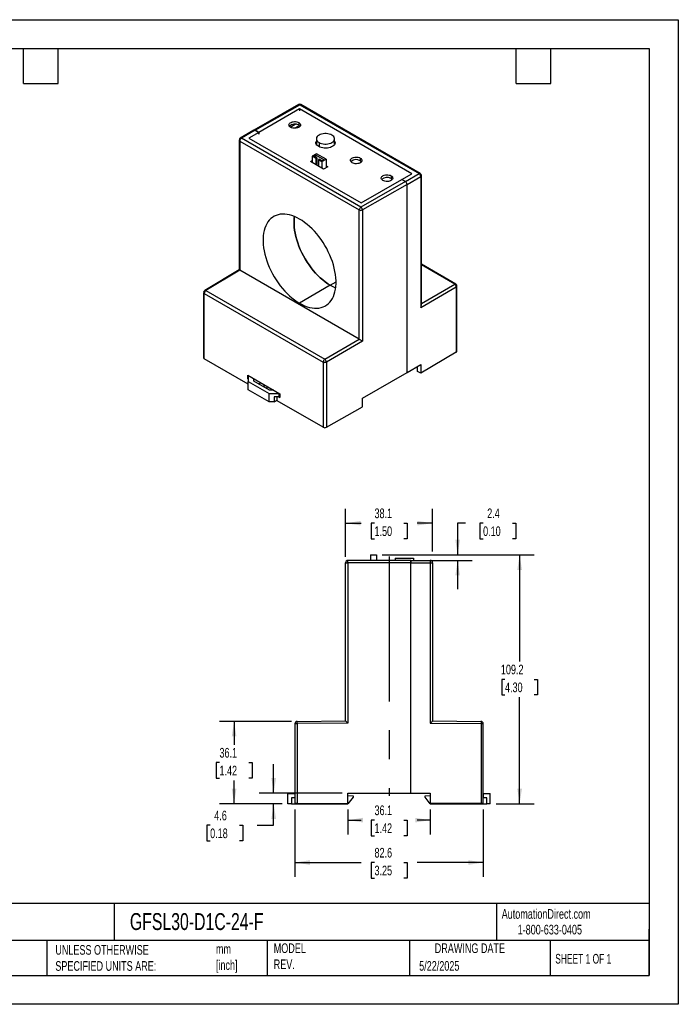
# Model space of a CAD drawing. Header units: millimetres. Extents: x 0 to 1397, y 0 to 1080.
# Tile 2 of 2: x 675 to 1397, y 0 to 1080. Entities that reach past the tile are written whole.
import ezdxf

# ---------------------------------------------------------------- set-up
doc = ezdxf.new("R2010")
doc.units = ezdxf.units.MM
doc.header["$LTSCALE"] = 5
doc.linetypes.add('CENTERX2', pattern=[20.32, 12.7, -2.54, 2.54, -2.54])
doc.layers.add('CENTER', color=40, linetype='CENTERX2')
doc.layers.add('DIMENSIONS', color=140, linetype='Continuous', lineweight=25)
doc.layers.add('TEXT', color=140, linetype='Continuous', lineweight=25)
doc.styles.add('SLDTEXTSTYLE0', font='TXT', dxfattribs={"width": 0.7})
doc.styles.add('SLDTEXTSTYLE1', font='TXT', dxfattribs={"width": 0.65})
doc.dimstyles.new('SLDDIMSTYLE0', dxfattribs={"dimtxt": 10.790039, "dimasz": 16.51, "dimexe": 0, "dimexo": 0.0625, "dimgap": 2.69751, "dimtad": 0, "dimtih": 1, "dimtoh": 1, "dimdec": 1, "dimlfac": 0.4, "dimrnd": 1e-09, "dimzin": 12, "dimdsep": 46, "dimtxsty": 'SLDTEXTSTYLE0', "dimsah": 1, "dimcen": 0.09, "dimadec": 0, "dimazin": 3, "dimtfac": 1, "dimtdec": 1, "dimtofl": 0, "dimtmove": 0, "dimatfit": 3, "dimfxl": 0, "dimfrac": 2, "dimtolj": 1, "dimtzin": 12, "dimarcsym": 0})
doc.dimstyles.new('SLDDIMSTYLE3', dxfattribs={"dimtxt": 10.790039, "dimasz": 16.51, "dimexe": 0, "dimexo": 0.0625, "dimgap": 2.69751, "dimtad": 0, "dimtih": 1, "dimtoh": 1, "dimdec": 1, "dimlfac": 0.4, "dimrnd": 1e-09, "dimzin": 12, "dimdsep": 46, "dimtxsty": 'SLDTEXTSTYLE0', "dimsah": 1, "dimcen": 0.09, "dimadec": 0, "dimazin": 3, "dimtfac": 1, "dimtdec": 1, "dimtmove": 0, "dimatfit": 0, "dimfxl": 0, "dimfrac": 2, "dimtolj": 1, "dimtzin": 12, "dimarcsym": 0})

# ---------------------------------------------------------------- blocks, each defined once
blk = doc.blocks.new('_D_7')
at = {"layer": 'DIMENSIONS'}
for p, q in [((976.9, 213.7), (976.9, 139.6)), ((1183.3, 213.7), (1183.3, 139.6)), ((976.9, 155.5), (1049.5, 155.5)), ((1064.1, 155.5), (1060.5, 155.5)), ((1060.5, 155.5), (1060.5, 138.3)), ((1096.2, 155.5), (1099.8, 155.5)), ((1099.8, 155.5), (1099.8, 138.3)), ((1183.3, 155.5), (1110.8, 155.5)), ((1060.5, 138.3), (1064.1, 138.3)), ((1099.8, 138.3), (1096.2, 138.3))]:
    blk.add_line(p, q, dxfattribs=at)
for points in [[(976.9, 155.5), (993.4, 152.9), (993.4, 158)], [(1183.3, 155.5), (1166.8, 158), (1166.8, 152.9)]]:
    blk.add_solid(points, dxfattribs=at)
at = {"layer": 'DIMENSIONS', "char_height": 10.58, "attachment_point": 1, "style": 'SLDTEXTSTYLE0'}
for s, insert in [('82.6', (1064.1, 171.5)), ('3.25', (1064.1, 152))]:
    blk.add_mtext(s, dxfattribs=dict(at, insert=insert))
blk = doc.blocks.new('_D_8')
at = {"layer": 'DIMENSIONS'}
for p, q in [((953.6, 231.4), (953.6, 263.2)), ((1028.7, 231.4), (937.8, 231.4)), ((963, 219.8), (937.8, 219.8)), ((953.6, 196.3), (953.6, 219.8)), ((884, 196.3), (880.4, 196.3)), ((880.4, 196.3), (880.4, 179.1)), ((916, 196.3), (919.7, 196.3)), ((919.7, 196.3), (919.7, 179.1)), ((935.5, 196.3), (953.6, 196.3)), ((880.4, 179.1), (884, 179.1)), ((919.7, 179.1), (916, 179.1))]:
    blk.add_line(p, q, dxfattribs=at)
for points in [[(953.6, 231.4), (956.2, 248), (951.1, 248)], [(953.6, 219.8), (951.1, 203.3), (956.2, 203.3)]]:
    blk.add_solid(points, dxfattribs=at)
at = {"layer": 'DIMENSIONS', "char_height": 10.58, "attachment_point": 1, "style": 'SLDTEXTSTYLE0'}
for s, insert in [('4.6', (888.5, 212.3)), ('0.18', (884, 192.8))]:
    blk.add_mtext(s, dxfattribs=dict(at, insert=insert))
blk = doc.blocks.new('_D_9')
at = {"layer": 'DIMENSIONS'}
for p, q in [((973.1, 310.2), (894.4, 310.2)), ((910.2, 310.2), (910.2, 284.6)), ((894.2, 265), (890.6, 265)), ((890.6, 265), (890.6, 247.9)), ((926.3, 265), (929.9, 265)), ((929.9, 265), (929.9, 247.9)), ((890.6, 247.9), (894.2, 247.9)), ((910.2, 219.8), (910.2, 245.5)), ((929.9, 247.9), (926.3, 247.9)), ((963, 219.8), (894.4, 219.8))]:
    blk.add_line(p, q, dxfattribs=at)
for points in [[(910.2, 310.2), (907.7, 293.7), (912.8, 293.7)], [(910.2, 219.8), (912.8, 236.3), (907.7, 236.3)]]:
    blk.add_solid(points, dxfattribs=at)
at = {"layer": 'DIMENSIONS', "char_height": 10.58, "attachment_point": 1, "style": 'SLDTEXTSTYLE0'}
for s, insert in [('36.1', (894.2, 281.1)), ('1.42', (894.2, 261.5))]:
    blk.add_mtext(s, dxfattribs=dict(at, insert=insert))
blk = doc.blocks.new('_D_10')
at = {"layer": 'DIMENSIONS'}
for p, q in [((1072.5, 492.8), (1239, 492.8)), ((1223.1, 492.8), (1223.1, 375.9)), ((1207.1, 356.3), (1203.5, 356.3)), ((1203.5, 356.3), (1203.5, 339.2)), ((1239.2, 356.3), (1242.8, 356.3)), ((1242.8, 356.3), (1242.8, 339.2)), ((1203.5, 339.2), (1207.1, 339.2)), ((1223.1, 219.9), (1223.1, 336.8)), ((1242.8, 339.2), (1239.2, 339.2)), ((1197.3, 219.9), (1239, 219.9))]:
    blk.add_line(p, q, dxfattribs=at)
for points in [[(1223.1, 492.8), (1220.6, 476.3), (1225.7, 476.3)], [(1223.1, 219.9), (1225.7, 236.4), (1220.6, 236.4)]]:
    blk.add_solid(points, dxfattribs=at)
at = {"layer": 'DIMENSIONS', "char_height": 10.58, "attachment_point": 1, "style": 'SLDTEXTSTYLE0'}
for s, insert in [('109.2', (1202.6, 372.4)), ('4.30', (1207.1, 352.8))]:
    blk.add_mtext(s, dxfattribs=dict(at, insert=insert))
blk = doc.blocks.new('_D_11')
at = {"layer": 'DIMENSIONS'}
for p, q in [((1163.7, 527.5), (1155.2, 527.5)), ((1155.2, 527.5), (1155.2, 492.8)), ((1183.1, 527.5), (1179.5, 527.5)), ((1179.5, 527.5), (1179.5, 510.4)), ((1215.2, 527.5), (1218.8, 527.5)), ((1218.8, 527.5), (1218.8, 510.4)), ((1179.5, 510.4), (1183.1, 510.4)), ((1218.8, 510.4), (1215.2, 510.4)), ((1072.5, 492.8), (1171.1, 492.8)), ((1125.8, 486.7), (1171.1, 486.7)), ((1155.2, 486.7), (1155.2, 455))]:
    blk.add_line(p, q, dxfattribs=at)
for points in [[(1155.2, 492.8), (1157.7, 509.3), (1152.7, 509.3)], [(1155.2, 486.7), (1152.7, 470.2), (1157.7, 470.2)]]:
    blk.add_solid(points, dxfattribs=at)
at = {"layer": 'DIMENSIONS', "char_height": 10.58, "attachment_point": 1, "style": 'SLDTEXTSTYLE0'}
for s, insert in [('2.4', (1187.6, 543.6)), ('0.10', (1183.1, 524))]:
    blk.add_mtext(s, dxfattribs=dict(at, insert=insert))
blk = doc.blocks.new('_D_12')
at = {"layer": 'DIMENSIONS'}
for p, q in [((1035, 213.7), (1035, 186.1)), ((1125.2, 213.7), (1125.2, 186.1)), ((1035, 201.9), (1049.5, 201.9)), ((1064.1, 201.9), (1060.5, 201.9)), ((1060.5, 201.9), (1060.5, 184.8)), ((1096.2, 201.9), (1099.8, 201.9)), ((1099.8, 201.9), (1099.8, 184.8)), ((1125.2, 201.9), (1110.8, 201.9)), ((1060.5, 184.8), (1064.1, 184.8)), ((1099.8, 184.8), (1096.2, 184.8))]:
    blk.add_line(p, q, dxfattribs=at)
for points in [[(1035, 201.9), (1051.5, 199.4), (1051.5, 204.5)], [(1125.2, 201.9), (1108.7, 204.5), (1108.7, 199.4)]]:
    blk.add_solid(points, dxfattribs=at)
at = {"layer": 'DIMENSIONS', "char_height": 10.58, "attachment_point": 1, "style": 'SLDTEXTSTYLE0'}
for s, insert in [('36.1', (1064.1, 218)), ('1.42', (1064.1, 198.4))]:
    blk.add_mtext(s, dxfattribs=dict(at, insert=insert))
blk = doc.blocks.new('_D_13')
at = {"layer": 'DIMENSIONS'}
for p, q in [((1032.5, 490.6), (1032.5, 543.4)), ((1127.7, 496.6), (1127.7, 543.4)), ((1032.5, 527.5), (1049.5, 527.5)), ((1064.1, 527.5), (1060.5, 527.5)), ((1060.5, 527.5), (1060.5, 510.4)), ((1096.2, 527.5), (1099.8, 527.5)), ((1099.8, 527.5), (1099.8, 510.4)), ((1127.7, 527.5), (1110.8, 527.5)), ((1060.5, 510.4), (1064.1, 510.4)), ((1099.8, 510.4), (1096.2, 510.4))]:
    blk.add_line(p, q, dxfattribs=at)
for points in [[(1032.5, 527.5), (1049, 525), (1049, 530)], [(1127.7, 527.5), (1111.2, 530), (1111.2, 525)]]:
    blk.add_solid(points, dxfattribs=at)
at = {"layer": 'DIMENSIONS', "char_height": 10.58, "attachment_point": 1, "style": 'SLDTEXTSTYLE0'}
for s, insert in [('38.1', (1064.1, 543.6)), ('1.50', (1064.1, 524))]:
    blk.add_mtext(s, dxfattribs=dict(at, insert=insert))

msp = doc.modelspace()

# ---------------------------------------------------------------- linework, layer by layer
at = {"color": 7, "linetype": 'Continuous'}
for p, q in [((0.01, 1079.51), (1397.01, 1079.51)), ((1397.01, 1079.51), (1397.01, 0.01)), ((1397.01, 0.01), (0.01, 0.01))]:
    msp.add_line(p, q, dxfattribs=at)
for p, q in [((980.98, 986.44), (931.98, 958.4)), ((933.24, 958.28), (982.2, 986.3)), ((982.2, 986.3), (1113.02, 910.78)), ((1114.27, 910.9), (983.45, 986.42)), ((981.99, 981.73), (937.31, 955.93)), ((1105.02, 910.7), (981.99, 981.73)), ((981.99, 981.73), (981.99, 979.65)), ((971.84, 961.76), (977.23, 964.87)), ((981.83, 963.38), (976.76, 960.46)), ((981.19, 966.72), (981.19, 963.81)), ((931.99, 958.4), (917.01, 949.61)), ((933.24, 958.28), (918.3, 949.51)), ((937.31, 955.93), (926.31, 949.58)), ((933.24, 958.28), (937.31, 955.93)), ((937.31, 955.93), (933.24, 958.28)), ((937.31, 953.86), (937.31, 955.93)), ((937.31, 955.93), (937.31, 953.86)), ((915.84, 947.72), (915.8, 947.47)), ((915.8, 947.47), (915.8, 805.15)), ((916.54, 946.45), (1047.36, 870.92)), ((916.54, 946.45), (916.54, 804.74)), ((918.13, 949.4), (918.3, 949.51)), ((1049.13, 873.98), (918.3, 949.51)), ((926.31, 949.58), (1049.34, 878.56)), ((1000.21, 943.23), (1000.37, 943.58)), ((1000.37, 948.88), (1000.37, 942.88)), ((1003.3, 944.8), (1003.3, 940.22)), ((1020.37, 942.87), (1020.37, 948.88)), ((1020.49, 943.36), (1020.37, 943.43)), ((1000.37, 932.55), (995.95, 930)), ((995.95, 930), (999.93, 927.7)), ((995.95, 930), (995.95, 922.89)), ((997.37, 930.2), (999.54, 931.46)), ((1000.82, 928.21), (997.37, 930.2)), ((999.54, 931.46), (1009.09, 925.95)), ((999.54, 931.46), (999.54, 928.95)), ((1010.98, 926.42), (1000.37, 932.55)), ((993.94, 924.05), (995.95, 925.21)), ((1008.31, 915.75), (993.94, 924.05)), ((999.93, 927.7), (1000.82, 928.21)), ((999.93, 927.7), (999.93, 920.59)), ((1000.82, 928.21), (1000.82, 920.08)), ((1003.47, 926.68), (1002.58, 926.17)), ((1002.58, 926.17), (1006.56, 923.87)), ((1002.58, 926.17), (1002.58, 919.06)), ((1006.91, 924.69), (1003.47, 926.68)), ((1006.56, 923.87), (1010.98, 926.42)), ((1006.56, 923.87), (1006.56, 916.77)), ((1009.09, 925.95), (1006.91, 924.69)), ((1012.8, 918.35), (1008.31, 915.75)), ((1010.98, 926.42), (1010.98, 917.3)), ((1010.98, 919.4), (1012.8, 918.35)), ((1048.54, 927.83), (1048.54, 924.93)), ((1082.22, 908.39), (1082.22, 905.49)), ((1094.02, 904.35), (1105.02, 910.7)), ((1098.09, 902), (1113.02, 910.78)), ((1099.85, 898.94), (1114.81, 907.72)), ((1113.2, 910.87), (1113.02, 910.78)), ((1114.81, 907.72), (1114.81, 764)), ((1115.52, 766.42), (1115.52, 908.74)), ((1115.52, 908.68), (1115.52, 908.74)), ((1098.09, 902), (1049.13, 873.98)), ((1049.34, 878.56), (1094.02, 904.35)), ((1099.85, 898.94), (1050.89, 870.92)), ((1094.02, 904.35), (1098.09, 902)), ((1098.09, 902), (1094.02, 904.35)), ((1099.85, 692.54), (1099.85, 898.94)), ((1050.89, 870.92), (1050.89, 727.19)), ((1153.22, 789.65), (1115.52, 811.42)), ((1151.99, 789.54), (1115.52, 810.59)), ((915.81, 805.16), (878.05, 782.59)), ((916.54, 804.74), (879.34, 782.49)), ((1047.36, 729.22), (916.54, 804.74)), ((1015.66, 788.39), (981.99, 768.61)), ((1015.66, 788.39), (1021.97, 791.97)), ((1115.52, 768.48), (1151.99, 789.54)), ((876.86, 780.53), (876.86, 780.46)), ((876.86, 780.46), (876.86, 708.86)), ((877.59, 779.44), (1007.9, 704.21)), ((877.59, 707.84), (877.59, 779.44)), ((879.34, 782.49), (1009.65, 707.27)), ((1114.81, 764), (1153.75, 786.48)), ((1153.75, 786.48), (1153.75, 714.87)), ((1154.47, 715.88), (1154.47, 787.49)), ((1154.47, 787.43), (1154.47, 787.49)), ((1009.65, 707.27), (1047.36, 729.22)), ((1050.89, 727.19), (1011.43, 704.21)), ((1153.75, 714.87), (1114.76, 691.97)), ((925.8, 680.01), (877.59, 707.84)), ((1007.9, 704.21), (1007.9, 632.61)), ((1009.65, 707.27), (1009.49, 707.16)), ((1011.43, 704.21), (1011.43, 632.61)), ((1050.92, 664.54), (1099.85, 692.54)), ((1099.85, 692.54), (1114.76, 701.3)), ((1111.3, 699.15), (1111.2, 699.21)), ((1111.3, 693.97), (1111.3, 699.15)), ((1114.76, 691.97), (1111.3, 693.97)), ((1114.76, 701.3), (1114.76, 691.97)), ((925.19, 689.69), (960.21, 669.47)), ((925.19, 685.6), (925.19, 689.69)), ((925.8, 685.95), (925.19, 685.6)), ((925.19, 685.6), (925.8, 685.25)), ((925.92, 689.27), (925.8, 689.2)), ((925.8, 689.2), (925.8, 682.98)), ((925.8, 682.98), (948.7, 669.76)), ((925.8, 673.64), (925.8, 682.98)), ((931.87, 683.1), (931.86, 685.84)), ((948.92, 673.26), (931.87, 683.1)), ((937.03, 680.12), (939.39, 681.49)), ((948.7, 660.42), (925.8, 673.64)), ((942.94, 679.45), (942.94, 678.21)), ((946.29, 677.51), (946.29, 674.78)), ((948.7, 669.76), (959.48, 669.76)), ((948.7, 660.42), (948.7, 669.76)), ((953.66, 673.26), (948.92, 673.26)), ((959.48, 669.76), (959.6, 669.83)), ((959.48, 665.87), (959.48, 669.76)), ((960.21, 669.47), (960.21, 665.38)), ((954.09, 660.42), (948.7, 660.42)), ((959.48, 665.87), (954.09, 665.87)), ((954.09, 665.87), (954.09, 660.42)), ((954.09, 660.42), (957.52, 662.4)), ((957.52, 661.7), (957.52, 665.87)), ((1007.9, 632.61), (957.52, 661.7)), ((959.37, 665.87), (960.21, 665.38)), ((960.21, 666.29), (959.48, 665.87)), ((1050.92, 655.21), (1050.92, 664.54)), ((1011.43, 632.61), (1050.92, 655.21)), ((1103.93, 486.71), (1034.99, 486.71)), ((1059.89, 492.83), (1059.89, 486.71)), ((1059.89, 492.83), (1066.14, 492.83)), ((1066.14, 492.83), (1066.14, 486.71)), ((1086.73, 489.31), (1086.73, 486.71)), ((1086.73, 489.31), (1106.73, 489.31)), ((1103.93, 486.71), (1125.24, 486.71)), ((1106.73, 489.31), (1106.73, 486.71)), ((1125.49, 486.7), (1125.24, 486.71)), ((1032.49, 484.21), (1034.98, 484.21)), ((1103.93, 484.21), (1034.98, 484.21)), ((1034.98, 484.21), (1034.98, 308.19)), ((1103.93, 231.44), (1103.93, 484.21)), ((1103.93, 484.21), (1125.27, 484.21)), ((1103.93, 231.44), (1103.93, 484.21)), ((1125.27, 484.21), (1125.27, 308.19)), ((1125.27, 484.21), (1127.74, 484.21)), ((1127.74, 484.21), (1127.74, 310.67)), ((976.93, 307.7), (976.93, 220.01)), ((979.41, 310.2), (979.18, 310.19)), ((979.41, 310.2), (1032.49, 310.67)), ((1034.98, 308.19), (979.42, 307.71)), ((979.42, 307.71), (979.42, 220.01)), ((1125.27, 308.19), (1180.83, 307.7)), ((1127.74, 310.67), (1180.83, 310.2)), ((1180.83, 307.7), (1180.83, 220.01)), ((1180.83, 307.7), (1183.31, 307.7)), ((1183.31, 220.01), (1183.31, 307.7)), ((969.31, 219.84), (969.31, 231.27)), ((969.31, 231.27), (976.93, 231.27)), ((1035.03, 231.44), (1103.93, 231.44)), ((1035.03, 220.01), (1035.03, 231.44)), ((1035.03, 231.27), (1035.04, 231.27)), ((1035.04, 226.5), (1035.04, 231.27)), ((1035.04, 229.04), (1040.75, 228.41)), ((1040.75, 227.14), (1035.04, 219.84)), ((1040.75, 228.41), (1040.75, 227.14)), ((1103.93, 231.44), (1125.2, 231.44)), ((1119.51, 228.43), (1125.2, 229.06)), ((1119.51, 227.16), (1119.51, 228.43)), ((1125.23, 219.86), (1119.51, 227.16)), ((1125.2, 231.44), (1125.2, 220.01)), ((1183.31, 231.29), (1183.33, 231.29)), ((1183.33, 231.29), (1183.33, 226.52)), ((1183.33, 231.29), (1190.95, 231.29)), ((1190.95, 219.86), (1190.95, 231.29)), ((973.12, 219.84), (969.31, 219.84)), ((973.12, 226.5), (973.12, 219.84)), ((976.93, 226.5), (973.12, 226.5)), ((973.12, 219.84), (1035.04, 219.84)), ((979.42, 220.01), (976.93, 220.01)), ((979.42, 220.01), (1035.03, 220.01)), ((1035.04, 226.5), (1035.03, 226.5)), ((1180.83, 220.01), (1125.2, 220.01)), ((1125.23, 219.86), (1187.14, 219.86)), ((1183.31, 220.01), (1180.83, 220.01)), ((1183.33, 226.52), (1183.31, 226.52)), ((1187.14, 226.52), (1183.33, 226.52)), ((1187.14, 219.86), (1187.14, 226.52)), ((1190.95, 219.86), (1187.14, 219.86))]:
    msp.add_line(p, q)
at = {"flags": 128}
for points in [[(972.21, 961.53), (971.38, 962.13), (970.77, 962.81), (970.43, 963.55), (970.36, 964.32), (970.57, 965.07), (971.04, 965.79), (971.77, 966.43), (972.71, 966.97), (973.82, 967.39), (975.06, 967.66), (976.37, 967.78), (977.7, 967.74), (978.98, 967.55), (980.16, 967.2), (981.19, 966.72)], [(981.19, 966.72), (982.03, 966.12), (982.63, 965.44), (982.97, 964.7), (983.04, 963.93), (982.84, 963.17), (982.36, 962.46), (981.64, 961.82), (980.7, 961.27), (979.58, 960.86), (978.35, 960.58), (977.03, 960.46), (975.71, 960.5), (974.43, 960.7), (973.24, 961.05), (972.21, 961.53)], [(981.19, 963.81), (982.03, 963.22), (982.53, 962.67)], [(1017.45, 952.96), (1016.11, 953.61), (1014.6, 954.11), (1012.96, 954.46), (1011.25, 954.63), (1009.5, 954.63), (1007.79, 954.46), (1006.15, 954.11), (1004.64, 953.61), (1003.3, 952.96), (1002.18, 952.19), (1001.31, 951.32), (1000.72, 950.38), (1000.41, 949.38), (1000.41, 948.38), (1000.72, 947.39), (1001.31, 946.44), (1002.18, 945.57), (1003.3, 944.8)], [(1003.3, 944.8), (1004.64, 944.15), (1006.15, 943.65), (1007.79, 943.31), (1009.5, 943.13), (1011.25, 943.13), (1012.96, 943.31), (1014.6, 943.65), (1016.11, 944.15), (1017.45, 944.8), (1018.57, 945.57), (1019.44, 946.44), (1020.03, 947.39), (1020.34, 948.38), (1020.34, 949.38), (1020.03, 950.38), (1019.44, 951.32), (1018.57, 952.19), (1017.45, 952.96)], [(1002.97, 940.41), (1001.85, 941.17), (1000.97, 942.03), (1000.34, 942.96), (999.98, 943.93), (999.91, 944.93), (1000.12, 945.92), (1000.37, 946.48)], [(1020.37, 946.49), (1020.42, 946.41), (1020.78, 945.43), (1020.85, 944.43), (1020.63, 943.44), (1020.14, 942.48), (1019.38, 941.59), (1018.37, 940.77), (1017.15, 940.07), (1015.74, 939.49), (1014.19, 939.05), (1012.53, 938.76), (1010.81, 938.64), (1009.08, 938.68), (1007.39, 938.89), (1005.78, 939.25), (1004.29, 939.76), (1002.97, 940.41)], [(1020.37, 943.59), (1020.42, 943.51), (1020.55, 943.23)], [(1039.56, 922.65), (1038.73, 923.25), (1038.13, 923.93), (1037.78, 924.67), (1037.71, 925.43), (1037.92, 926.19), (1038.4, 926.91), (1039.12, 927.55), (1040.06, 928.09), (1041.17, 928.51), (1042.41, 928.78), (1043.72, 928.9), (1045.05, 928.86), (1046.33, 928.66), (1047.51, 928.32), (1048.54, 927.83)], [(1048.54, 927.83), (1049.38, 927.24), (1049.98, 926.56), (1050.33, 925.82), (1050.4, 925.05), (1050.19, 924.29), (1049.71, 923.58), (1048.99, 922.94), (1048.05, 922.39), (1046.94, 921.98), (1045.7, 921.7), (1044.39, 921.58), (1043.06, 921.62), (1041.78, 921.82), (1040.6, 922.17), (1039.56, 922.65)], [(1048.54, 924.93), (1049.38, 924.33), (1049.88, 923.79)], [(1073.24, 903.21), (1072.4, 903.8), (1071.8, 904.49), (1071.46, 905.23), (1071.39, 905.99), (1071.6, 906.75), (1072.07, 907.47), (1072.8, 908.11), (1073.73, 908.65), (1074.85, 909.07), (1076.09, 909.34), (1077.4, 909.46), (1078.72, 909.42), (1080.01, 909.22), (1081.19, 908.88), (1082.22, 908.39)], [(1082.22, 908.39), (1083.06, 907.8), (1083.66, 907.12), (1084, 906.37), (1084.07, 905.61), (1083.86, 904.85), (1083.39, 904.14), (1082.66, 903.49), (1081.73, 902.95), (1080.61, 902.54), (1079.37, 902.26), (1078.06, 902.14), (1076.74, 902.18), (1075.45, 902.38), (1074.27, 902.73), (1073.24, 903.21)], [(1114.27, 910.89), (1114.23, 910.92), (1113.74, 911.02), (1113.2, 910.87)], [(1082.22, 905.49), (1083.06, 904.89), (1083.56, 904.35)], [(981.99, 860.95), (979.2, 862.44), (976.42, 863.71), (973.68, 864.74), (970.97, 865.52), (968.31, 866.06), (965.73, 866.34), (963.22, 866.38), (960.8, 866.16), (958.49, 865.7), (956.29, 864.98), (954.22, 864.02), (952.28, 862.82), (950.48, 861.39), (948.84, 859.73), (947.36, 857.85), (946.05, 855.76), (944.92, 853.47), (943.96, 851), (943.2, 848.34), (942.62, 845.52), (942.23, 842.56), (942.03, 839.46), (942.03, 836.23), (942.23, 832.91), (942.62, 829.49), (943.2, 826), (943.96, 822.46), (944.92, 818.88), (946.05, 815.28), (947.36, 811.68), (948.84, 808.1), (950.48, 804.54), (952.28, 801.04), (954.22, 797.6), (956.29, 794.25), (958.49, 790.99), (960.8, 787.86), (963.22, 784.85), (965.73, 781.99), (968.31, 779.29), (970.97, 776.76), (973.68, 774.42), (976.42, 772.27), (979.2, 770.33), (981.99, 768.61)], [(976.42, 863.71), (976.2, 861.79), (976, 858.72), (976, 855.52), (976.2, 852.21), (976.58, 848.82), (977.16, 845.36), (977.92, 841.85), (978.87, 838.29), (979.99, 834.72), (981.29, 831.15), (982.76, 827.59), (984.39, 824.06), (986.17, 820.58), (988.1, 817.17), (990.15, 813.84), (992.34, 810.61), (994.63, 807.5), (997.03, 804.51), (999.52, 801.67), (1002.09, 798.99), (1004.73, 796.48), (1007.41, 794.16), (1010.14, 792.03), (1012.9, 790.1), (1015.66, 788.39)], [(1015.66, 788.39), (1012.9, 790.1), (1010.14, 792.03), (1007.41, 794.16), (1004.73, 796.48), (1002.09, 798.99), (999.52, 801.67), (997.03, 804.51), (994.63, 807.5), (992.34, 810.61), (990.15, 813.84), (988.1, 817.17), (986.17, 820.58), (984.39, 824.06), (982.76, 827.59), (981.29, 831.15), (979.99, 834.72), (978.87, 838.29), (977.92, 841.85), (977.16, 845.36), (976.58, 848.82), (976.2, 852.21), (976, 855.52), (976, 858.72), (976.2, 861.79), (976.42, 863.71)], [(1047.36, 729.22), (1047.36, 808.57), (1047.36, 870.92)], [(981.99, 768.61), (984.78, 767.11), (987.55, 765.85), (990.3, 764.82), (993.01, 764.04), (995.66, 763.5), (998.25, 763.21), (1000.76, 763.18), (1003.17, 763.4), (1005.49, 763.86), (1007.69, 764.58), (1009.76, 765.54), (1011.7, 766.73), (1013.49, 768.17), (1015.13, 769.83), (1016.61, 771.71), (1017.92, 773.8), (1019.06, 776.08), (1020.01, 778.56), (1020.78, 781.22), (1021.36, 784.03), (1021.75, 787), (1021.94, 790.1), (1021.94, 793.32), (1021.75, 796.65), (1021.36, 800.07), (1020.78, 803.55), (1020.01, 807.09), (1019.06, 810.67), (1017.92, 814.27), (1016.61, 817.87), (1015.13, 821.46), (1013.49, 825.01), (1011.7, 828.52), (1009.76, 831.96), (1007.69, 835.31), (1005.49, 838.56), (1003.17, 841.7), (1000.76, 844.71), (998.25, 847.57), (995.66, 850.27), (993.01, 852.8), (990.3, 855.14), (987.55, 857.28), (984.78, 859.22), (981.99, 860.95)], [(916.54, 804.74), (916.19, 804.94), (915.94, 805.08), (915.83, 805.14), (915.82, 805.15)], [(1047.36, 729.22), (1047.72, 729), (1048.14, 728.76), (1048.61, 728.49), (1049.12, 728.2)], [(1049.12, 728.2), (1050.05, 727.66), (1050.89, 727.19)], [(942.94, 678.21), (943.05, 677.28), (943.34, 676.48)], [(1034.98, 484.21), (1034.98, 485.01), (1034.98, 485.66), (1034.99, 486.14), (1034.99, 486.34), (1034.98, 486.63), (1035.02, 486.71), (1034.99, 486.71)], [(1103.93, 486.71), (1103.93, 486.64), (1103.93, 486.44), (1103.93, 486.14), (1103.93, 485.78), (1103.93, 484.98), (1103.93, 484.21)], [(1103.93, 484.21), (1103.93, 484.98), (1103.93, 485.78), (1103.93, 486.14), (1103.93, 486.44), (1103.93, 486.64), (1103.93, 486.71)], [(1125.24, 486.71), (1125.22, 486.71), (1125.24, 486.69), (1125.25, 486.63), (1125.25, 486.33), (1125.24, 486.14), (1125.25, 485.71), (1125.25, 484.86), (1125.27, 484.21)], [(1032.49, 310.67), (1032.49, 407.85), (1032.49, 484.21)], [(976.93, 307.7), (977.12, 307.71), (977.66, 307.71), (978.47, 307.71), (979.42, 307.71)], [(979.42, 307.71), (979.42, 308.46), (979.41, 308.92), (979.41, 309.16), (979.41, 309.48), (979.41, 309.84), (979.4, 309.97), (979.41, 310.03), (979.41, 310.09), (979.4, 310.14), (979.44, 310.2), (979.41, 310.2)], [(1033.22, 309.94), (1034, 309.16), (1034.98, 308.19)], [(1180.83, 310.2), (1180.8, 310.2), (1180.82, 310.18), (1180.84, 310.13), (1180.83, 309.84), (1180.83, 309.84), (1180.83, 309.84), (1180.83, 309.83), (1180.83, 309.8), (1180.83, 309.68), (1180.82, 309.13), (1180.82, 308.52), (1180.82, 308.14), (1180.83, 307.7)]]:
    msp.add_lwpolyline(points, dxfattribs=at)
for centre, radius, start, end in [((982.2, 984.22), 2.54, 60.50368, 123.05022), ((981.48, 985.16), 1.35, 57.51702, 112.14607), ((982.93, 985.28), 1.26, 65.6926, 125.61674), ((976.79, 956.37), 8.65, 59.40627, 133.20303), ((932.53, 957.39), 1.14, 51.60026, 118.39692), ((932.53, 957.39), 1.14, 51.54037, 117.91984), ((917.03, 947.57), 1.23, 185.04767, 246.27247), ((918.25, 947.53), 2.42, 116.36479, 179.98389), ((920.42, 946.25), 3.89, 126.13516, 177.17486), ((917.6, 948.64), 1.12, 51.20694, 120.27941), ((1044.14, 917.49), 8.65, 59.40627, 133.20303), ((1110.93, 907.51), 3.88, 3.21435, 57.3706), ((1112.83, 908.64), 2.68, 357.39133, 57.53629), ((1114.27, 908.87), 1.27, 295.17156, 351.1391), ((1077.82, 898.05), 8.65, 59.40627, 133.20303), ((1096.06, 898.79), 3.79, 2.25845, 57.77308), ((1096.06, 898.79), 3.8, 2.27923, 57.73562), ((1051.2, 870.75), 3.84, 122.606, 177.39453), ((1049.13, 874.34), 3.85, 242.62175, 297.23393), ((1047.32, 870.91), 3.57, 0.19097, 59.52178), ((1038.98, 828.43), 46.33, 239.78312, 247.93658), ((1038.98, 828.43), 46.33, 239.78312, 247.93658), ((1152.7, 788.52), 1.25, 65.53391, 125.11263), ((1149.95, 786.32), 3.81, 2.32637, 57.67928), ((1151.78, 787.39), 2.68, 357.39144, 57.53635), ((878.09, 780.57), 1.23, 185.04767, 246.27247), ((879.26, 780.56), 2.37, 116.22079, 176.32784), ((881.43, 779.26), 3.85, 122.91809, 177.37063), ((878.65, 781.64), 1.1, 51.13436, 121.47903), ((1153.21, 787.63), 1.27, 295.17216, 351.1325), ((1111.14, 766.38), 4.38, 327.06568, 0.53609), ((1153.23, 716.01), 1.25, 294.87882, 354.4725), ((878.05, 708.94), 1.2, 184.09434, 247.2258), ((1011.78, 704.02), 3.89, 126.1319, 177.17811), ((1009.67, 707.63), 3.84, 242.66528, 297.29827), ((1007.52, 703.99), 3.91, 3.31997, 57.03419), ((1009.67, 636.02), 3.85, 242.62175, 297.23393), ((1034.99, 484.21), 2.5, 90.00084, 180.00008), ((1125.24, 484.21), 2.5, 359.99993, 84.27042), ((979.43, 307.7), 2.5, 95.72958, 180.00005), ((1147.94, 425.19), 162.62, 224.76851, 225.1318), ((994.59, 441.35), 186.57, 314.46011, 315.53555), ((1180.81, 307.7), 2.5, 359.99996, 89.5)]:
    msp.add_arc(centre, radius, start, end)
at = {"layer": 'CENTER', "ltscale": 2.5}
msp.add_line((1080.12, 490.92), (1080.12, 228.61), dxfattribs=at)
at = {"layer": 'TEXT'}
for p, q in [((31.75, 1047.75), (1365.25, 1047.75)), ((679.45, 1009.65), (679.45, 1047.75)), ((717.55, 1009.65), (717.55, 1047.75)), ((1219.2, 1009.65), (1219.2, 1047.75)), ((1257.3, 1009.65), (1257.3, 1047.75)), ((1365.25, 1047.75), (1365.25, 31.75)), ((679.45, 1009.65), (717.55, 1009.65)), ((1219.2, 1009.65), (1257.3, 1009.65)), ((1365.25, 110.63), (31.75, 110.63)), ((778.79, 110.63), (778.79, 69.85)), ((1197.88, 110.63), (1197.88, 69.85)), ((1365.25, 31.75), (1365.25, 82.55)), ((1365.25, 69.85), (31.75, 69.85)), ((704.99, 69.85), (704.99, 31.75)), ((946.5, 69.85), (946.5, 31.75)), ((1102.33, 69.85), (1102.33, 31.75)), ((1256.74, 69.85), (1256.74, 31.75)), ((31.75, 31.75), (1365.25, 31.75))]:
    msp.add_line(p, q, dxfattribs=at)

# ---------------------------------------------------------------- texts
at = {"layer": 'TEXT', "linetype": 'CENTERX2', "lineweight": 18}
for s, insert, char_height, attachment_point, style in [('GFSL30-D1C-24-F', (796.04, 99.99), 18.5208, 1, 'SLDTEXTSTYLE0'), ('AutomationDirect.com', (1203.47, 104.38), 10.5833, 1, 'SLDTEXTSTYLE0'), ('1-800-633-0405', (1220.96, 87.19), 10.5833, 1, 'SLDTEXTSTYLE0'), ('UNLESS OTHERWISE ^JSPECIFIED UNITS ARE:', (714.35, 64.98), 10.5833, 1, 'SLDTEXTSTYLE0'), ('MODEL ^JREV.', (953.67, 66.82), 10.5833, 1, 'SLDTEXTSTYLE0'), ('DRAWING DATE', (1168.63, 66.82), 10.5833, 2, 'SLDTEXTSTYLE0'), ('mm^J[inch]', (890.32, 66.02), 10.583, 1, 'SLDTEXTSTYLE0'), ('SHEET 1 OF 1', (1262.21, 55.26), 10.5833, 1, 'SLDTEXTSTYLE1'), ('5/22/2025', (1113.06, 47.41), 10.583, 1, 'SLDTEXTSTYLE0')]:
    msp.add_mtext(s, dxfattribs=dict(at, insert=insert, char_height=char_height, attachment_point=attachment_point, style=style))

# ---------------------------------------------------------------- dimensions: what is measured, and where the dimension line sits
at = {"layer": 'DIMENSIONS'}
dim = msp.add_linear_dim(base=(1127.74, 527.51), p1=(1032.49, 484.21), p2=(1127.74, 484.21), dimstyle='SLDDIMSTYLE0', dxfattribs=at)
dim.commit()
dim.dimension.update_dxf_attribs({"geometry": '_D_13', "text_midpoint": (1080.12, 527.51), "dimtype": 160})
for base, p1, p2, angle, dimstyle, picture, middle in [((1155.19, 492.83), (1119.49, 486.71), (1066.14, 492.83), 89.99999, 'SLDDIMSTYLE3', '_D_11', (1155.19, 527.51)), ((1223.12, 492.83), (1190.95, 219.86), (1066.14, 492.83), 90, 'SLDDIMSTYLE0', '_D_10', (1223.12, 356.34)), ((910.23, 310.2), (969.31, 219.84), (979.41, 310.2), 90, 'SLDDIMSTYLE0', '_D_9', (910.23, 265.02)), ((953.65, 231.44), (969.31, 219.84), (1035.03, 231.44), 90, 'SLDDIMSTYLE3', '_D_8', (953.65, 196.28)), ((1183.31, 155.46), (976.93, 220.01), (1183.31, 220.01), 0, 'SLDDIMSTYLE0', '_D_7', (1080.12, 155.46)), ((1125.2, 201.94), (1035.03, 220.01), (1125.2, 220.01), 360, 'SLDDIMSTYLE0', '_D_12', (1080.12, 201.94))]:
    dim = msp.add_linear_dim(base=base, p1=p1, p2=p2, angle=angle, dimstyle=dimstyle, dxfattribs=at)
    dim.commit()
    dim.dimension.update_dxf_attribs({"geometry": picture, "text_midpoint": middle, "dimtype": 160})

doc.saveas('drawing.dxf')
